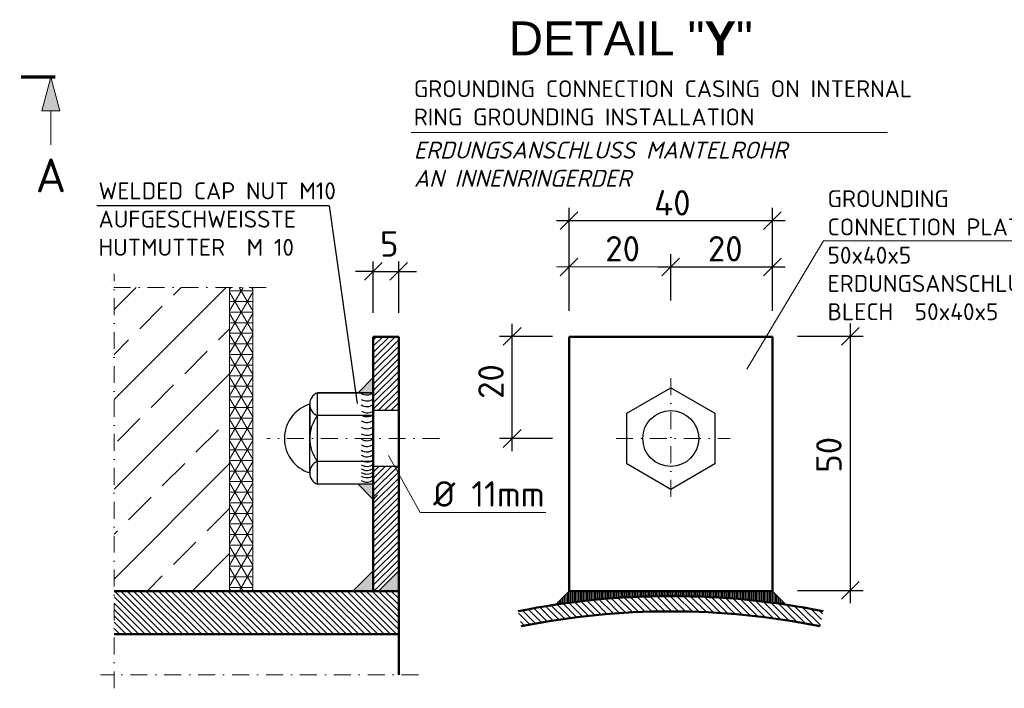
# Model space of a CAD drawing. Header units: millimetres. Extents: x -89243 to 29100, y -5468 to 8855.
# Tile 7 of 23: x -10722 to -7816, y -5468 to -3495. Entities that reach past the tile are written whole.
import ezdxf
from ezdxf.enums import TextEntityAlignment as Align

# ---------------------------------------------------------------- set-up
doc = ezdxf.new("R2010")
doc.units = ezdxf.units.MM
doc.header["$MEASUREMENT"] = 0
doc.linetypes.add('STRICHPUNKT2', pattern=[0.5, 0.25, -0.125, 0, -0.125])
doc.linetypes.add('STRICHPUNKTX2', pattern=[2, 1, -0.5, 0, -0.5])
for name, color, linetype, lineweight in [('P------T2', 7, 'Continuous', 18), ('P------T7', 7, 'Continuous', 18), ('P-BS---Schnitt', 7, 'Continuous', 18), ('PDSMD', 7, 'Continuous', 18)]:
    doc.layers.add(name, color=color, linetype=linetype, lineweight=lineweight)
doc.styles.get("Standard").update_dxf_attribs({"font": 'isocpeur.ttf'})

msp = doc.modelspace()

# ---------------------------------------------------------------- hatches: boundary and pattern name
at = {"lineweight": 5}
h = msp.add_hatch(dxfattribs=at)
h.set_pattern_fill('NET3', color=256, scale=250)
h.set_pattern_definition([(0, (-10068.61840587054, -4733.047563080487), (0, 31.25), []), (59.99999999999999, (-10068.61840587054, -4733.047563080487), (-27.06329386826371, 15.625), []), (120, (-10068.61840587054, -4733.047563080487), (-27.06329386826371, -15.62499999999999), [])])
h.paths.add_polyline_path([(-10034.57793026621, -4285.157539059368), (-10102.65888147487, -4285.157539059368), (-10102.65888147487, -5180.937587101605), (-10034.57793026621, -5180.937587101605)])
at = {"layer": 'P-BS---Schnitt', "linetype": 'Continuous', "lineweight": 18}
msp.add_hatch(color=0, dxfattribs=at).paths.add_polyline_path([(-10630.23186940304, -3664.451252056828), (-10603.43686940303, -3764.451252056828), (-10657.02686940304, -3764.451252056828)])
at = {"layer": 'PDSMD', "lineweight": -3}
h = msp.add_hatch(dxfattribs=at)
h.set_pattern_fill('ANSI33', scale=750, angle=270, style=0)
h.set_pattern_definition([(45.00000000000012, (2325736.175023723, -1312864.019569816), (132.582521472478, -132.5825214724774), []), (45.00000000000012, (2325736.175023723, -1312731.437048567), (132.582521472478, -132.5825214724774), [93.75, -46.875])])
h.paths.add_polyline_path([(-10102.65888147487, -5180.937587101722), (-10102.65888147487, -4285.157539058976), (-10443.79341370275, -4285.15753905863), (-10443.79341370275, -5180.937587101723)])
at = {"layer": 'PDSMD'}
h = msp.add_hatch(dxfattribs=at)
h.set_pattern_fill('ANSI31', scale=105, style=0)
h.set_pattern_definition([(45, (-20151.77897386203, -5799.581857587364), (-9.280776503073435, 9.280776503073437), [])])
h.paths.add_polyline_path([(-9603.726566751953, -4430.937587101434), (-9678.726566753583, -4430.937587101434), (-9678.726566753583, -4648.437587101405), (-9603.726566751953, -4648.437587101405)])
h.paths.add_polyline_path([(-9603.726566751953, -4813.437587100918), (-9678.726566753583, -4813.437587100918), (-9678.726566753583, -5180.937587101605), (-9663.726566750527, -5180.937587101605), (-9603.726566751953, -5120.937587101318)])
h = msp.add_hatch(color=7, dxfattribs=at)
h.paths.add_polyline_path([(-9723.726566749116, -4595.937587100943), (-9678.726566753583, -4595.937587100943), (-9678.835038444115, -4550.937717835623)])
h.paths.add_polyline_path([(-9678.726566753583, -4865.93758710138), (-9723.726566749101, -4865.93758710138), (-9678.726566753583, -4910.937587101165)])
at = {"layer": 'PDSMD', "lineweight": -3}
h = msp.add_hatch(dxfattribs=at)
h.set_pattern_fill('ANSI31', scale=15000, angle=270, style=0)
h.set_pattern_definition([(45.00000000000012, (2325736.175023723, -1312864.019569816), (1325.82521472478, -1325.825214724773), [])])
edge = h.paths.add_edge_path()
edge.add_line((-9603.726566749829, -5120.937587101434), (-9663.72656674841, -5180.937587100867))
edge.add_line((-9663.726566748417, -5180.937587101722), (-9678.726566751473, -5180.937587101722))
edge.add_line((-9678.726566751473, -5180.937587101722), (-9678.726566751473, -5120.937587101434))
edge.add_line((-9678.726566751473, -5120.937587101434), (-9678.726566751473, -4899.485531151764))
edge.add_spline(control_points=[(-9678.726566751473, -4899.485531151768), (-9673.118899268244, -4898.230404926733), (-9662.188245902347, -4895.783870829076), (-9652.309436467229, -4913.812060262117), (-9633.856977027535, -4900.116686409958), (-9621.75231886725, -4921.229761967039), (-9609.256352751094, -4909.938085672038), (-9604.352778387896, -4909.783248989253), (-9603.726566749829, -4909.848300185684)], knot_values=[0.001570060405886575, 0.001570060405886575, 0.001570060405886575, 0.001570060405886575, 0.002613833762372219, 0.003604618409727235, 0.004662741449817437, 0.005870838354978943, 0.006889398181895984, 0.007043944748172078, 0.007043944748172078, 0.007043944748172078, 0.007043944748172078], degree=3, periodic=0)
edge.add_line((-9603.726566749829, -4909.848300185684), (-9603.726566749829, -5120.937587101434))
for points in [[(-9678.726566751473, -5120.937587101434), (-9678.726566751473, -5180.937587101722), (-9738.726566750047, -5180.937587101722)], [(-9603.726566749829, -5120.937587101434), (-9603.726566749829, -5180.937587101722), (-9663.726566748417, -5180.937587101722)]]:
    msp.add_hatch(color=7, dxfattribs=at).paths.add_polyline_path(points)
h = msp.add_hatch(dxfattribs=at)
h.set_pattern_fill('ANSI31', scale=105, angle=180, style=0)
h.set_pattern_definition([(135.0000000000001, (2325736.175023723, -1312864.019569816), (9.280776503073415, 9.280776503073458), [])])
h.paths.add_polyline_path([(-10443.79341370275, -5180.937587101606), (-10443.79341370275, -5308.437587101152), (-9603.726566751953, -5308.437587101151), (-9603.726566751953, -5180.937587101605)])
h = msp.add_hatch(dxfattribs=at)
h.set_pattern_fill('ANSI31', scale=112.5, style=0)
h.set_pattern_definition([(315, (-226239.2890917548, 776902.9187199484), (-9.943689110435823, -9.943689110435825), [])])
h.paths.add_polyline_path([(-8350.7719865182, -5240.487632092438), (-8359.595515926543, -5284.614101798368, 0.04937935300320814), (-8800.771986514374, -5240.937587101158), (-8800.771986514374, -5195.937587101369, -0.04937935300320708)])
h.paths.add_polyline_path([(-9241.948457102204, -5284.614101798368), (-9250.771986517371, -5240.487632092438, -0.04937935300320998), (-8800.771986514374, -5195.937587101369), (-8800.771986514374, -5240.937587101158, 0.04937935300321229)])
h = msp.add_hatch(dxfattribs=at)
h.set_pattern_fill('LINE', scale=37.5, angle=90, style=0)
h.set_pattern_definition([(270, (-226239.2890917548, 776902.9187199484), (-4.6875, -2.870171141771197e-16), [])])
h.paths.add_polyline_path([(-8800.771986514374, -5180.937587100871), (-8800.771986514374, -5195.937587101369, 0.03723316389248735), (-9141.154186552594, -5221.319787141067), (-9100.771986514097, -5180.937587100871)])
h.paths.add_polyline_path([(-8800.771986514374, -5195.937587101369), (-8800.771986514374, -5180.937587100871), (-8500.77198651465, -5180.937587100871), (-8460.389786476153, -5221.319787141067, 0.03723316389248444)])

# ---------------------------------------------------------------- linework, layer by layer
at = {"lineweight": 0}
for p, q in [((-10102.65888147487, -4285.157539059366), (-10102.65888147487, -5180.937587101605)), ((-10034.57793026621, -4285.157539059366), (-10034.57793026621, -5180.937587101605))]:
    msp.add_line(p, q, dxfattribs=at)
at = {"layer": 'P-BS---Schnitt', "color": 0, "linetype": 'STRICHPUNKTX2', "lineweight": 70, "ltscale": 100}
msp.add_line((-10618.13550480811, -3664.451252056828), (-10855.49976362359, -3664.451252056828), dxfattribs=at)
at = {"layer": 'P-BS---Schnitt', "color": 0, "linetype": 'Continuous', "lineweight": 18}
msp.add_line((-10630.23186940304, -3864.451252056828), (-10630.23186940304, -3764.451252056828), dxfattribs=at)
msp.add_lwpolyline([(-10603.43686940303, -3764.451252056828), (-10657.02686940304, -3764.451252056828), (-10630.23186940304, -3664.451252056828), (-10603.43686940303, -3764.451252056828)], dxfattribs=at)
at = {"layer": 'PDSMD', "color": 7}
for p, q in [((-9567.032091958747, -3828.072970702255), (-8161.389175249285, -3828.072970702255)), ((-8350.074128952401, -4148.005054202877), (-8575.62889712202, -4526.646250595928)), ((-8350.074128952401, -4148.005054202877), (-7609.320465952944, -4148.005054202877))]:
    msp.add_line(p, q, dxfattribs=at)
at = {"layer": 'PDSMD', "color": 7, "lineweight": -3, "ltscale": 0.02}
for p, q in [((-9808.815056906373, -4043.965362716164), (-10494.63176572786, -4043.965362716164)), ((-9808.815056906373, -4043.965362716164), (-9726.724326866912, -4627.555984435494)), ((-9678.72656675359, -4359.634186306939), (-9678.72656675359, -4208.309420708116)), ((-9603.726636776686, -4359.634186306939), (-9603.726636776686, -4208.309420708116)), ((-9678.72656675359, -4237.808547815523), (-9731.22656675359, -4237.808547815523)), ((-9678.72656675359, -4237.808547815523), (-9603.726636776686, -4237.808547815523)), ((-9603.726636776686, -4237.808547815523), (-9551.226636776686, -4237.808547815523))]:
    msp.add_line(p, q, dxfattribs=at)
at = {"layer": 'PDSMD', "color": 7, "lineweight": -2}
for p, q in [((-9074.521986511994, -4061.600384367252), (-9127.021986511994, -4114.100384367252)), ((-8474.522546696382, -4061.600384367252), (-8527.022546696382, -4114.100384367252)), ((-9704.97656675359, -4264.058547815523), (-9652.47656675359, -4211.558547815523)), ((-9577.476636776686, -4211.558547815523), (-9629.976636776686, -4264.058547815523))]:
    msp.add_line(p, q, dxfattribs=at)
at = {"layer": 'PDSMD', "color": 7, "lineweight": -3}
for p, q in [((-9100.771986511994, -4354.174713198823), (-9100.771986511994, -4050.350384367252)), ((-8500.772546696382, -4354.174713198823), (-8500.772546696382, -4050.350384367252)), ((-9138.271986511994, -4087.850384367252), (-8463.272546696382, -4087.850384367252))]:
    msp.add_line(p, q, dxfattribs=at)
at = {"layer": 'PDSMD', "color": 7, "lineweight": -2, "ltscale": 200}
for p, q in [((-9074.521986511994, -4198.265998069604), (-9127.021986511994, -4250.765998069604)), ((-8774.522266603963, -4198.265998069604), (-8827.022266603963, -4250.765998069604)), ((-8474.522546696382, -4198.265998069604), (-8527.022546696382, -4250.765998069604)), ((-9242.636368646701, -4403.435470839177), (-9295.136368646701, -4455.935470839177)), ((-8244.323958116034, -4402.88996790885), (-8296.823958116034, -4455.38996790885)), ((-9242.636368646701, -4704.687587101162), (-9295.136368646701, -4757.187587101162)), ((-8244.323958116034, -5152.889267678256), (-8296.823958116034, -5205.389267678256))]:
    msp.add_line(p, q, dxfattribs=at)
at = {"layer": 'PDSMD', "color": 7, "ltscale": 200}
for p, q in [((-9100.771986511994, -4323.833019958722), (-9100.771986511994, -4187.015998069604)), ((-8800.772266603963, -4323.833019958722), (-8800.772266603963, -4187.015998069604)), ((-9138.271986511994, -4224.515998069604), (-8763.272266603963, -4224.515998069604)), ((-9540.717279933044, -4949.054960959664), (-9633.805800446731, -4780.77243834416)), ((-9540.717279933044, -4949.054960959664), (-9169.101673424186, -4949.054960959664))]:
    msp.add_line(p, q, dxfattribs=at)
at = {"layer": 'PDSMD', "color": 7, "lineweight": -3, "ltscale": 200}
for p, q in [((-8800.772266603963, -4323.833019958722), (-8800.772266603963, -4187.015998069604)), ((-8500.772546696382, -4323.833019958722), (-8500.772546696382, -4187.015998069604)), ((-8838.272266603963, -4224.515998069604), (-8463.272546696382, -4224.515998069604)), ((-9268.886368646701, -4768.437587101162), (-9268.886368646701, -4392.185470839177)), ((-8270.573958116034, -5216.639267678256), (-8270.573958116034, -4391.63996790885)), ((-9150.050531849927, -4429.685470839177), (-9306.386368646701, -4429.685470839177)), ((-8426.641290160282, -4429.13996790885), (-8233.073958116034, -4429.13996790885)), ((-9678.8350384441, -4550.937717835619), (-9723.726566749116, -4595.937587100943)), ((-9678.72656675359, -4595.937587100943), (-9678.8350384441, -4550.937717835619)), ((-9843.726566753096, -4865.93758710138), (-9843.726566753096, -4595.937587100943)), ((-9678.72656675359, -4595.937587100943), (-9843.726566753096, -4595.937587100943)), ((-9843.726566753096, -4595.937587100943), (-9678.72656675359, -4595.937587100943)), ((-9678.72656675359, -4595.937587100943), (-9723.726566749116, -4595.937587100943)), ((-9866.226566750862, -4629.687587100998), (-9866.226566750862, -4730.937587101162)), ((-9866.226566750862, -4832.187587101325), (-9866.226566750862, -4629.687587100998)), ((-9603.726566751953, -4648.437587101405), (-9678.72656675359, -4648.437587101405)), ((-9678.72656675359, -4663.437587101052), (-9843.726566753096, -4663.437587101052)), ((-9150.050531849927, -4730.937587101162), (-9306.386368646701, -4730.937587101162)), ((-9678.72656675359, -4798.437587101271), (-9843.726566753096, -4798.437587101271)), ((-9603.726566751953, -4813.437587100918), (-9678.72656675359, -4813.437587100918)), ((-9678.72656675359, -4865.93758710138), (-9843.726566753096, -4865.93758710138)), ((-9678.72656675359, -4865.93758710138), (-9723.726566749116, -4865.93758710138)), ((-9678.72656675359, -4910.937587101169), (-9723.726566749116, -4865.93758710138)), ((-9678.72656675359, -4865.93758710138), (-9678.72656675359, -4910.937587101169)), ((-9678.72656675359, -5120.937587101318), (-9738.726566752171, -5180.937587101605)), ((-9678.72656675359, -5180.937587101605), (-9678.72656675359, -5120.937587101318)), ((-9603.726566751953, -5120.937587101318), (-9663.726566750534, -5180.937587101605)), ((-9603.726566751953, -5180.937587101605), (-9603.726566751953, -5120.937587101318)), ((-9693.726566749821, -5180.937587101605), (-9753.726566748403, -5180.937587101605)), ((-9603.726566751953, -5180.937587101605), (-9663.726566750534, -5180.937587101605)), ((-9603.726566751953, -5180.937587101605), (-9648.726566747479, -5180.937587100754)), ((-9100.771986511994, -5180.937587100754), (-9141.154186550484, -5221.31978714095)), ((-8500.77198651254, -5180.937587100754), (-8460.389786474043, -5221.31978714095)), ((-8426.641290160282, -5179.139267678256), (-8233.073958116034, -5179.139267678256))]:
    msp.add_line(p, q, dxfattribs=at)
at = {"layer": 'PDSMD', "color": 7, "linetype": 'STRICHPUNKT2', "ltscale": 200}
for p, q in [((-10443.79341370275, -5468.000573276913), (-10443.79341370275, -4245.157539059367)), ((-9994.57793026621, -4285.157539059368), (-10483.79341370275, -4285.157539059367)), ((-8800.771986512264, -4903.276984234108), (-8800.771986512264, -4542.225471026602)), ((-9483.046263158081, -4730.937587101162), (-9992.694721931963, -4730.937587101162)), ((-8962.287506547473, -4730.937587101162), (-8624.88047130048, -4730.937587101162)), ((-9544.946423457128, -5428.000573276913), (-10483.79341370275, -5428.000573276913))]:
    msp.add_line(p, q, dxfattribs=at)
at = {"layer": 'PDSMD', "color": 7, "lineweight": 50, "ltscale": 200}
for p, q in [((-9678.72656675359, -4430.937587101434), (-9678.72656675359, -5180.937587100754)), ((-9603.726566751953, -4430.937587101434), (-9678.72656675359, -4430.937587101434)), ((-9603.726566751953, -5428.000573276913), (-9603.726566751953, -4430.937587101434)), ((-8500.77198651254, -4430.937587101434), (-9100.771986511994, -4430.937587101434)), ((-9100.771986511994, -5180.937587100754), (-9100.771986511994, -4430.937587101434)), ((-8500.77198651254, -5180.937587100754), (-8500.77198651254, -4430.937587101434)), ((-9603.726566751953, -5180.937587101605), (-10443.79341370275, -5180.937587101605)), ((-8500.77198651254, -5180.937587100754), (-9100.771986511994, -5180.937587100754)), ((-9603.726566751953, -5308.437587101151), (-10443.79341370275, -5308.437587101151))]:
    msp.add_line(p, q, dxfattribs=at)
at = {"layer": 'PDSMD', "color": 7, "lineweight": -3}
msp.add_lwpolyline([(-8670.868175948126, -4805.937587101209), (-8800.771986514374, -4880.937587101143), (-8930.675797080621, -4805.937587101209), (-8930.675797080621, -4655.937587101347), (-8800.771986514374, -4580.937587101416), (-8670.868175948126, -4655.937587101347)], close=True, dxfattribs=at)
msp.add_circle((-8800.771986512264, -4730.937587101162), 82.50000000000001, dxfattribs=at)
for centre, radius, start, end in [((-9829.664066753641, -4629.687587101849), 36.56249999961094, 112.6198649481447, 247.3801350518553), ((-9697.580649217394, -4570.678490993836), 31.51980903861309, 238.2391361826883, 306.7386696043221), ((-9697.57953295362, -4588.708023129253), 31.51980903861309, 238.2391361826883, 306.7386696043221), ((-9835.382816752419, -4730.937587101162), 105.8437499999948, 106.9422892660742, 253.0577107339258), ((-9697.580649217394, -4605.123977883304), 31.51980903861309, 238.2391361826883, 306.7386696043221), ((-9696.263832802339, -4623.376966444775), 31.51980903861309, 238.2391361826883, 306.7386696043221), ((-9753.726566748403, -4730.937587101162), 112.5000000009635, 143.1301023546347, 216.8698976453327), ((-9697.580649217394, -4634.942147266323), 31.51980903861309, 238.2391361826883, 306.7386696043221), ((-9697.580649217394, -4652.163518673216), 31.51980903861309, 238.2391361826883, 306.7386696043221), ((-9697.580649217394, -4670.416507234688), 31.51980903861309, 238.2391361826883, 306.7386696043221), ((-9697.580649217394, -4689.975376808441), 31.51980903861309, 238.2391361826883, 306.7386696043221), ((-9697.580649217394, -4705.890867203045), 31.51980903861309, 238.2391361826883, 306.7386696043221), ((-9697.580649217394, -4722.837974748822), 31.51980903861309, 238.2391361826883, 306.7386696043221), ((-9697.580649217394, -4738.793914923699), 31.51980903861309, 238.2391361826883, 306.7386696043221), ((-9697.580649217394, -4753.143933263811), 31.51980903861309, 238.2391361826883, 306.7386696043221), ((-9697.580649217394, -4768.61208430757), 31.51980903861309, 238.2391361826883, 306.7386696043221), ((-9829.664066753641, -4832.187587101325), 36.56249999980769, 112.6198649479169, 247.3801350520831), ((-9697.580649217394, -4781.641548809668), 31.51980903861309, 238.2391361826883, 306.7386696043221), ((-9697.580649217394, -4793.804677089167), 31.51980903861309, 238.2391361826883, 306.7386696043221), ((-9697.580649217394, -4804.237052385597), 31.51980903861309, 238.2391361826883, 306.7386696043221), ((-9697.580649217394, -4814.883518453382), 31.51980903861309, 238.2391361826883, 306.7386696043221), ((-9697.580649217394, -4827.912982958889), 31.51980903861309, 238.2391361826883, 306.7386696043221)]:
    msp.add_arc(centre, radius, start, end, dxfattribs=at)
at = {"layer": 'PDSMD', "color": 7, "lineweight": 50}
for radius in [2295, 2250]:
    msp.add_arc((-8800.771986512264, -7490.937587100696), radius, 78.69227056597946, 101.307729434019, dxfattribs=at)

# ---------------------------------------------------------------- texts
at = {"layer": 'P------T2', "color": 7, "char_height": 50, "attachment_point": 1}
for s, insert, width in [('GROUNDING CONNECTION CASING ON INTERNAL RING GROUNDING INSTALLATION', (-9559.096048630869, -3673.7303522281), 1553.22887468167), ('{\\fISOCPEUR|b0|i1|c0|p34;ERDUNGSANSCHLUSS MANTELROHR\\PAN INNENRINGERDER}', (-9559.096048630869, -3854.877748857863), 1553.22887468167), ('WELDED CAP NUT M10 AUFGESCHWEISSTE HUTMUTTER  M 10', (-10489.85252724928, -3975.149843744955), 949.2132745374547), ('{\\fISOCPEUR|b0|i0|c0|p34;GROUNDING CONNECTION PLATE 50x40x5\\PERDUNGSANSCHLUSS BLECH  50x40x5}', (-8337.815071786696, -3998.33724207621), 724.671926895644)]:
    msp.add_mtext(s, dxfattribs=dict(at, insert=insert, width=width))
at = {"layer": 'P------T7', "color": 0, "linetype": 'Continuous', "lineweight": 25}
msp.add_text('A', height=100, dxfattribs=at).set_placement((-10675.28041811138, -3954.356893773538), align=Align.MIDDLE_LEFT)
at = {"layer": 'P------T7', "color": 7, "linetype": 'Continuous', "lineweight": 25, "insert": (-9278.593586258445, -3600.240623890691), "char_height": 100, "attachment_point": 7}
msp.add_mtext('{\\fArial|b0|i0|c0|p34;\\C256;DETAIL "\\fArial|b1|i0|c0|p34;Y\\fArial|b0|i0|c0|p34;"}', dxfattribs=at)
at = {"layer": 'PDSMD', "color": 7, "lineweight": -3, "ltscale": 0.02}
for s, p in [('5', (-9658.726601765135, -4194.384891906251)), ('Ø 11mm', (-9501.766127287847, -4932.001381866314))]:
    msp.add_text(s, height=75, dxfattribs=at).set_placement(p)
at = {"layer": 'PDSMD', "color": 7, "lineweight": -3, "ltscale": 0.02, "char_height": 75, "attachment_point": 5}
for s, insert in [(' 40', (-8819.74326356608, -4035.438758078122)), (' 20', (-8966.58134966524, -4171.056296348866)), (' 20', (-8663.653717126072, -4171.056296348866))]:
    msp.add_mtext(s, dxfattribs=dict(at, insert=insert))
at = {"layer": 'PDSMD', "color": 7, "lineweight": -3, "ltscale": 0.02, "char_height": 75, "attachment_point": 5, "rotation": 90}
for s, insert in [(' 20', (-9331.225712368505, -4586.609722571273)), (' 50', (-8333.881471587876, -4803.017965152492))]:
    msp.add_mtext(s, dxfattribs=dict(at, insert=insert))

doc.saveas('drawing.dxf')
